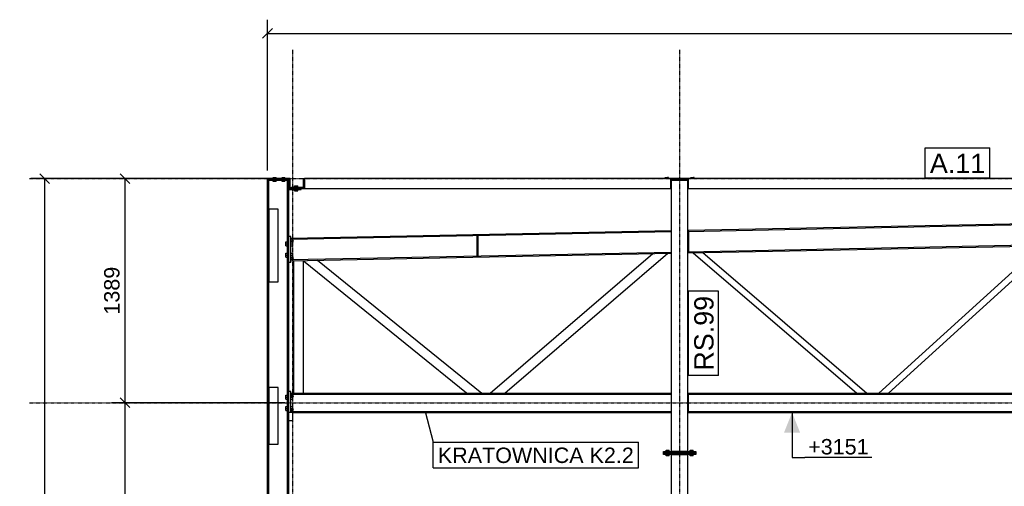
# Model space of a CAD drawing. Header units: millimetres. Extents: x -288865 to 11255, y 102926 to 380857.
# Tile 106 of 142: x -164023 to -157914, y 309324 to 312216. Entities that reach past the tile are written whole.
import ezdxf

# ---------------------------------------------------------------- set-up
doc = ezdxf.new("R2010")
doc.units = ezdxf.units.MM
doc.header["$MEASUREMENT"] = 0
doc.set_wipeout_variables(frame=1)
doc.linetypes.add('DXK_LINE_DOT3', pattern=[5.9187, 2.979, -0.9799, 0.9799, -0.9799])
for name, color, linetype in [('TS_INNE_OBIEKTY', 7, 'Continuous'), ('TS_LINIE_WIDOCZNE', 7, 'Continuous'), ('TS_OPISY', 7, 'Continuous'), ('TS_OPISY_LINIE', 7, 'Continuous'), ('TS_OPISY_RAMKA', 7, 'Continuous'), ('TS_WYMIARY', 7, 'Continuous'), ('TS_WYMIARY_TEKST', 7, 'Continuous')]:
    doc.layers.add(name, color=color, linetype=linetype)
doc.styles.add('ARIAL', font='arial.ttf')

# ---------------------------------------------------------------- blocks, each defined once
blk = doc.blocks.new('Part-67094219-1318 - 1293')
at = {"layer": 'TS_LINIE_WIDOCZNE', "color": 1, "linetype": 'Continuous'}
for p, q in [((-62118.5, 4596), (-62243.5, 4596)), ((-62243.5, 4596), (-62243.5, 4590)), ((-62243.5, 4590), (-62118.5, 4590)), ((-62118.5, 4590), (-62118.5, 4596))]:
    blk.add_line(p, q, dxfattribs=at)
blk = doc.blocks.new('Part-67094219-1321 - 1293')
at = {"layer": 'TS_LINIE_WIDOCZNE', "color": 1, "linetype": 'Continuous'}
for p, q in [((-62102.5, 3271), (-59740.5, 3271)), ((-62102.5, 3264.7), (-59740.5, 3264.7)), ((-59640.5, 3271), (-57340.5, 3271)), ((-59635.2, 3264.7), (-57340.5, 3264.7)), ((-62102.5, 3157.3), (-59740.5, 3157.3)), ((-62089.5, 3151), (-59740.5, 3151)), ((-59640.5, 3157.3), (-57340.5, 3157.3)), ((-59640.5, 3151), (-57340.5, 3151))]:
    blk.add_line(p, q, dxfattribs=at)
for centre, start, end in [((-62091.5, 3253), 135, 315), ((-62091.5, 3253), 315, 135), ((-62091.5, 3169), 135, 315), ((-62091.5, 3169), 315, 135)]:
    blk.add_arc(centre, 6, start, end, dxfattribs=at)
blk = doc.blocks.new('Part-67094219-1337 - 1293')
at = {"layer": 'TS_LINIE_WIDOCZNE', "color": 1, "linetype": 'Continuous'}
for p, q in [((-62181, 3305), (-62239, 3305)), ((-62239, 3305), (-62239, 2955)), ((-62181, 2955), (-62181, 3305)), ((-62239, 2955), (-62181, 2955))]:
    blk.add_line(p, q, dxfattribs=at)
blk = doc.blocks.new('Part-67094219-1339 - 1293')
at = {"layer": 'TS_LINIE_WIDOCZNE', "color": 1, "linetype": 'Continuous'}
for p, q in [((-62181, 4410), (-62239, 4410)), ((-62239, 4410), (-62239, 3960)), ((-62181, 3960), (-62181, 4410)), ((-62239, 3960), (-62181, 3960))]:
    blk.add_line(p, q, dxfattribs=at)
blk = doc.blocks.new('Part-67094219-1730 - 1293')
at = {"layer": 'TS_LINIE_WIDOCZNE', "color": 1, "linetype": 'Continuous'}
for p, q in [((-59744.8, 4590.1), (-59634.8, 4590.1)), ((-59665.5, 4590), (-59665.5, 4590.1)), ((-59645.5, 4590), (-59645.5, 4590.1))]:
    blk.add_line(p, q, dxfattribs=at)
blk = doc.blocks.new('Part-67094219-1358 - 1293')
at = {"layer": 'TS_LINIE_WIDOCZNE', "color": 1, "linetype": 'Continuous'}
for p, q in [((-62102.5, 4241), (-62114.5, 4241)), ((-62114.5, 4081), (-62114.5, 4241)), ((-62102.5, 4081), (-62102.5, 4241)), ((-62102.5, 4081), (-62114.5, 4081))]:
    blk.add_line(p, q, dxfattribs=at)
blk = doc.blocks.new('Part-67094219-1359 - 1293')
at = {"layer": 'TS_LINIE_WIDOCZNE', "color": 1, "linetype": 'Continuous'}
for p, q in [((-62102.5, 3281), (-62114.5, 3281)), ((-62114.5, 3151), (-62114.5, 3281)), ((-62102.5, 3151), (-62102.5, 3281)), ((-62102.5, 3151), (-62114.5, 3151))]:
    blk.add_line(p, q, dxfattribs=at)
blk = doc.blocks.new('Part-67094219-1360 - 1293')
at = {"layer": 'TS_LINIE_WIDOCZNE', "color": 1, "linetype": 'Continuous'}
for p, q in [((-57240.5, 4328.4), (-56090.8, 4351.4)), ((-57240.5, 4321.5), (-56090.8, 4344.5)), ((-56090.8, 4351.4), (-56090.8, 4218.2)), ((-62102.5, 4231.1), (-59740.5, 4278.4)), ((-59640.5, 4280.4), (-57340.5, 4326.4)), ((-59640.5, 4273.5), (-57340.5, 4319.5)), ((-62102.5, 4224.2), (-59740.5, 4271.5)), ((-57240.5, 4195.2), (-56090.8, 4218.2)), ((-56090.8, 4211.3), (-56090.8, 4218.2)), ((-59640.5, 4147.2), (-57340.5, 4193.2)), ((-59640.5, 4140.3), (-57340.5, 4186.3)), ((-57240.5, 4188.3), (-56090.8, 4211.3)), ((-62102.5, 4098), (-59740.5, 4145.2)), ((-62102.5, 4091.1), (-59740.5, 4138.3))]:
    blk.add_line(p, q, dxfattribs=at)
for centre, start, end in [((-62091.5, 4213.1), 135, 315), ((-62091.5, 4213.1), 315, 135), ((-62091.5, 4109.1), 135, 315), ((-62091.5, 4109.1), 315, 135)]:
    blk.add_arc(centre, 6, start, end, dxfattribs=at)
blk = doc.blocks.new('Part-67094219-1362 - 1293')
at = {"layer": 'TS_LINIE_WIDOCZNE', "color": 1, "linetype": 'Continuous'}
for p, q in [((-60940.5, 4245.9), (-60946.5, 4245.9)), ((-60946.5, 4121.9), (-60946.5, 4245.9)), ((-60940.5, 4121.9), (-60940.5, 4245.9)), ((-60940.5, 4121.9), (-60946.5, 4121.9))]:
    blk.add_line(p, q, dxfattribs=at)
blk = doc.blocks.new('Part-67094219-1372 - 1293')
at = {"layer": 'TS_LINIE_WIDOCZNE', "color": 1, "linetype": 'Continuous'}
for p, q in [((-59605.8, 4141), (-58591.2, 3271)), ((-59545.8, 4142.2), (-58529.7, 3271))]:
    blk.add_line(p, q, dxfattribs=at)
blk = doc.blocks.new('Part-67094219-1373 - 1293')
at = {"layer": 'TS_LINIE_WIDOCZNE', "color": 1, "linetype": 'Continuous'}
for p, q in [((-61936.7, 4094.4), (-60917, 3271)), ((-62024.5, 4088.1), (-62024.5, 4092.7)), ((-61012.6, 3271), (-62024.5, 4088.1))]:
    blk.add_line(p, q, dxfattribs=at)
blk = doc.blocks.new('Part-67094219-1374 - 1293')
at = {"layer": 'TS_LINIE_WIDOCZNE', "color": 1, "linetype": 'Continuous'}
for p, q in [((-60866.6, 3271), (-59857.9, 4136)), ((-60774.4, 3271), (-59763.5, 4137.9))]:
    blk.add_line(p, q, dxfattribs=at)
blk = doc.blocks.new('Part-67094219-1375 - 1293')
at = {"layer": 'TS_LINIE_WIDOCZNE', "color": 1, "linetype": 'Continuous'}
for p, q in [((-58454.1, 3271), (-57447.9, 4184.2)), ((-58394.6, 3271), (-57387, 4185.4))]:
    blk.add_line(p, q, dxfattribs=at)
blk = doc.blocks.new('Part-67094219-1377 - 1293')
at = {"layer": 'TS_LINIE_WIDOCZNE', "color": 1, "linetype": 'Continuous'}
for p, q in [((-62084.5, 3271), (-62084.5, 4091.5)), ((-62024.5, 3271), (-62024.5, 4092.7))]:
    blk.add_line(p, q, dxfattribs=at)
blk = doc.blocks.new('Part-67094219-1396 - 1293')
at = {"layer": 'TS_LINIE_WIDOCZNE', "color": 1, "linetype": 'Continuous'}
for p, q in [((-59635.2, 3264.7), (-59640.5, 3264.7)), ((-59635.2, 3157.7), (-59635.2, 3264.7)), ((-59640.5, 3157.7), (-59635.2, 3157.7))]:
    blk.add_line(p, q, dxfattribs=at)
blk = doc.blocks.new('Part-67094219-1398 - 1293')
at = {"layer": 'TS_LINIE_WIDOCZNE', "color": 1, "linetype": 'Continuous'}
for p, q in [((-59634.5, 4271.9), (-59640.5, 4271.9)), ((-59634.5, 4147.9), (-59634.5, 4271.9)), ((-59640.5, 4147.9), (-59634.5, 4147.9))]:
    blk.add_line(p, q, dxfattribs=at)
blk = doc.blocks.new('Part-67094219-1752 - 1293')
at = {"layer": 'TS_LINIE_WIDOCZNE', "color": 1, "linetype": 'Continuous'}
for p, q in [((-59790.5, 2890), (-59790.5, 2900)), ((-59790.5, 2900), (-59590.5, 2900)), ((-59590.5, 2890), (-59790.5, 2890)), ((-59590.5, 2900), (-59590.5, 2890))]:
    blk.add_line(p, q, dxfattribs=at)
blk = doc.blocks.new('Part-67094219-1457 - 1293')
at = {"layer": 'TS_LINIE_WIDOCZNE', "color": 1, "linetype": 'Continuous'}
for p, q in [((-59634.8, 4600), (-62018.4, 4600)), ((-62018.4, 4600), (-62018.4, 4540)), ((-59744.8, 4540), (-59744.8, 4600)), ((-59744.8, 4596), (-59634.8, 4596)), ((-57295.4, 4600), (-59634.8, 4600)), ((-59634.8, 4540), (-59634.8, 4600)), ((-57345.4, 4540), (-57345.4, 4600)), ((-57345.4, 4596), (-57295.4, 4596)), ((-57295.4, 4596), (-57295.4, 4600)), ((-57295.4, 4590), (-57295.4, 4590.1)), ((-62018.4, 4540), (-59740.5, 4540)), ((-59640.5, 4540), (-57340.5, 4540))]:
    blk.add_line(p, q, dxfattribs=at)
blk = doc.blocks.new('Part-67094219-1468 - 1293')
at = {"layer": 'TS_LINIE_WIDOCZNE', "color": 1, "linetype": 'Continuous'}
for p, q in [((-62089.5, 3151), (-62102.5, 3151)), ((-62089.5, 3101), (-62089.5, 3151)), ((-62114.5, 3101), (-62089.5, 3101))]:
    blk.add_line(p, q, dxfattribs=at)
blk = doc.blocks.new('Part-67094219-1471 - 1293')
at = {"layer": 'TS_LINIE_WIDOCZNE', "color": 1, "linetype": 'Continuous'}
for p, q in [((-62024.4, 4540), (-62024.4, 4600)), ((-62024.4, 4600), (-62018.4, 4600)), ((-62018.4, 4540), (-62018.4, 4600)), ((-62024.4, 4540), (-62018.4, 4540))]:
    blk.add_line(p, q, dxfattribs=at)
blk = doc.blocks.new('Part-67094219-1472 - 1293')
at = {"layer": 'TS_LINIE_WIDOCZNE', "color": 1, "linetype": 'Continuous'}
for p, q in [((-62114.4, 4532), (-62114.4, 4540)), ((-62114.4, 4540), (-62039.4, 4540)), ((-62114.4, 4532), (-62039.4, 4532)), ((-62039.4, 4532), (-62039.4, 4540))]:
    blk.add_line(p, q, dxfattribs=at)
blk = doc.blocks.new('Part-67094219-1473 - 1293')
at = {"layer": 'TS_LINIE_WIDOCZNE', "color": 1, "linetype": 'Continuous'}
for p, q in [((-62099.4, 4540), (-62099.4, 4548)), ((-62099.4, 4548), (-62024.4, 4548)), ((-62099.4, 4540), (-62024.4, 4540)), ((-62024.4, 4540), (-62024.4, 4548))]:
    blk.add_line(p, q, dxfattribs=at)
blk = doc.blocks.new('Part-67094219-1477 - 1293')
at = {"layer": 'TS_LINIE_WIDOCZNE', "color": 1, "linetype": 'Continuous'}
for p, q in [((-62107.5, 4600), (-62247.5, 4600)), ((-62247.5, 4590), (-62247.5, 4600)), ((-62243.5, 4596), (-62243.5, 4600)), ((-62118.5, 4596), (-62111.5, 4596)), ((-62111.5, 4596), (-62111.5, 4540)), ((-62107.5, 4540), (-62107.5, 4600))]:
    blk.add_line(p, q, dxfattribs=at)
blk = doc.blocks.new('Part-67094219-1483 - 1293')
at = {"layer": 'TS_LINIE_WIDOCZNE', "color": 1, "linetype": 'Continuous'}
for p, q in [((-62247.5, -384), (-62247.5, 4590)), ((-62247.5, 4590), (-62239, 4590)), ((-62239, -372), (-62239, 4590)), ((-62123, -224), (-62123, 4590)), ((-62123, 4590), (-62114.5, 4590)), ((-62114.5, -224), (-62114.5, 4590))]:
    blk.add_line(p, q, dxfattribs=at)
blk = doc.blocks.new('Bolt-67094219-1488 - 1293')
at = {"layer": 'TS_INNE_OBIEKTY', "color": 1, "linetype": 'Continuous'}
for p, q in [((-62133.6, 4184), (-62133.6, 4208)), ((-62133.6, 4208), (-62123, 4208)), ((-62133.6, 4196), (-62123, 4196)), ((-62133.6, 4184), (-62123, 4184)), ((-62102.5, 4208), (-62091.9, 4208)), ((-62102.5, 4196), (-62091.9, 4196)), ((-62102.5, 4184), (-62091.9, 4184)), ((-62091.9, 4208), (-62091.9, 4184)), ((-62133.6, 4114), (-62133.6, 4138)), ((-62133.6, 4138), (-62123, 4138)), ((-62133.6, 4126), (-62123, 4126)), ((-62133.6, 4114), (-62123, 4114)), ((-62102.5, 4138), (-62091.9, 4138)), ((-62102.5, 4126), (-62091.9, 4126)), ((-62102.5, 4114), (-62091.9, 4114)), ((-62091.9, 4138), (-62091.9, 4114))]:
    blk.add_line(p, q, dxfattribs=at)
blk = doc.blocks.new('Bolt-67094219-1489 - 1293')
at = {"layer": 'TS_INNE_OBIEKTY', "color": 1, "linetype": 'Continuous'}
for p, q in [((-62133.6, 3234), (-62133.6, 3258)), ((-62133.6, 3258), (-62123, 3258)), ((-62133.6, 3246), (-62123, 3246)), ((-62102.5, 3258), (-62091.9, 3258)), ((-62102.5, 3246), (-62091.9, 3246)), ((-62091.9, 3258), (-62091.9, 3234)), ((-62133.6, 3234), (-62123, 3234)), ((-62133.6, 3164), (-62133.6, 3188)), ((-62133.6, 3188), (-62123, 3188)), ((-62102.5, 3234), (-62091.9, 3234)), ((-62102.5, 3188), (-62091.9, 3188)), ((-62091.9, 3188), (-62091.9, 3164)), ((-62133.6, 3176), (-62123, 3176)), ((-62133.6, 3164), (-62123, 3164)), ((-62102.5, 3176), (-62091.9, 3176)), ((-62102.5, 3164), (-62091.9, 3164))]:
    blk.add_line(p, q, dxfattribs=at)
blk = doc.blocks.new('Bolt-67094219-1491 - 1293')
at = {"layer": 'TS_INNE_OBIEKTY', "color": 1, "linetype": 'Continuous'}
for p, q in [((-62079.8, 4548), (-62079.8, 4555.9)), ((-62079.8, 4555.9), (-62059, 4555.9)), ((-62079.8, 4524.1), (-62079.8, 4532)), ((-62079.8, 4524.1), (-62059, 4524.1)), ((-62074.6, 4548), (-62074.6, 4555.9)), ((-62074.6, 4524.1), (-62074.6, 4532)), ((-62064.2, 4548), (-62064.2, 4555.9)), ((-62064.2, 4524.1), (-62064.2, 4532)), ((-62059, 4548), (-62059, 4555.9)), ((-62059, 4524.1), (-62059, 4532))]:
    blk.add_line(p, q, dxfattribs=at)
blk = doc.blocks.new('Bolt-67094219-1531 - 1293')
at = {"layer": 'TS_INNE_OBIEKTY', "color": 1, "linetype": 'Continuous'}
for p, q in [((-62212.5, 4600), (-62212.5, 4607.9)), ((-62212.5, 4607.9), (-62194.5, 4607.9)), ((-62212.5, 4582.1), (-62212.5, 4590)), ((-62194.5, 4582.1), (-62212.5, 4582.1)), ((-62203.5, 4600), (-62203.5, 4607.9)), ((-62203.5, 4582.1), (-62203.5, 4590)), ((-62194.5, 4600), (-62194.5, 4607.9)), ((-62194.5, 4582.1), (-62194.5, 4590)), ((-62157.5, 4600), (-62157.5, 4607.9)), ((-62157.5, 4607.9), (-62139.5, 4607.9)), ((-62157.5, 4582.1), (-62157.5, 4590)), ((-62139.5, 4582.1), (-62157.5, 4582.1)), ((-62148.5, 4600), (-62148.5, 4607.9)), ((-62148.5, 4582.1), (-62148.5, 4590)), ((-62139.5, 4600), (-62139.5, 4607.9)), ((-62139.5, 4582.1), (-62139.5, 4590))]:
    blk.add_line(p, q, dxfattribs=at)
blk = doc.blocks.new('Bolt-67094219-1806 - 1293')
at = {"layer": 'TS_INNE_OBIEKTY', "color": 1, "linetype": 'Continuous'}
for p, q in [((-59780.9, 4607.9), (-59775.7, 4607.9)), ((-59780.9, 4600), (-59780.9, 4607.9)), ((-59775.7, 4607.9), (-59765.3, 4607.9)), ((-59775.7, 4600), (-59775.7, 4607.9)), ((-59760.1, 4607.9), (-59765.3, 4607.9)), ((-59765.3, 4607.9), (-59765.3, 4600)), ((-59760.1, 4600), (-59760.1, 4607.9)), ((-59620.9, 4607.9), (-59615.7, 4607.9)), ((-59620.9, 4600), (-59620.9, 4607.9)), ((-59615.7, 4607.9), (-59605.3, 4607.9)), ((-59615.7, 4600), (-59615.7, 4607.9)), ((-59600.1, 4607.9), (-59605.3, 4607.9)), ((-59605.3, 4607.9), (-59605.3, 4600)), ((-59600.1, 4600), (-59600.1, 4607.9))]:
    blk.add_line(p, q, dxfattribs=at)
blk = doc.blocks.new('Bolt-67094219-1810 - 1293')
at = {"layer": 'TS_INNE_OBIEKTY', "color": 1, "linetype": 'Continuous'}
for p, q in [((-59774.5, 2910), (-59774.5, 2917.9)), ((-59774.5, 2917.9), (-59756.5, 2917.9)), ((-59774.5, 2882.1), (-59774.5, 2890)), ((-59756.5, 2882.1), (-59774.5, 2882.1)), ((-59765.5, 2910), (-59765.5, 2917.9)), ((-59765.5, 2882.1), (-59765.5, 2890)), ((-59756.5, 2910), (-59756.5, 2917.9)), ((-59756.5, 2882.1), (-59756.5, 2890)), ((-59624.5, 2910), (-59624.5, 2917.9)), ((-59624.5, 2917.9), (-59606.5, 2917.9)), ((-59624.5, 2882.1), (-59624.5, 2890)), ((-59606.5, 2882.1), (-59624.5, 2882.1)), ((-59615.5, 2910), (-59615.5, 2917.9)), ((-59615.5, 2882.1), (-59615.5, 2890)), ((-59606.5, 2910), (-59606.5, 2917.9)), ((-59606.5, 2882.1), (-59606.5, 2890))]:
    blk.add_line(p, q, dxfattribs=at)
blk = doc.blocks.new('Part-67094219-1727 - 1293')
at = {"layer": 'TS_LINIE_WIDOCZNE', "color": 1, "linetype": 'Continuous'}
for p, q in [((-59740.5, 2910), (-59740.5, 4590)), ((-59640.5, 4590), (-59740.5, 4590)), ((-59640.5, 2910), (-59640.5, 4590)), ((-59640.5, 2910), (-59740.5, 2910))]:
    blk.add_line(p, q, dxfattribs=at)
blk = doc.blocks.new('Part-67094219-1733 - 1293')
at = {"layer": 'TS_LINIE_WIDOCZNE', "color": 1, "linetype": 'Continuous'}
for p, q in [((-59790.5, 2900), (-59790.5, 2910)), ((-59790.5, 2910), (-59590.5, 2910)), ((-59590.5, 2900), (-59790.5, 2900)), ((-59590.5, 2910), (-59590.5, 2900))]:
    blk.add_line(p, q, dxfattribs=at)
blk = doc.blocks.new('Part-67094219-1739 - 1293')
at = {"layer": 'TS_LINIE_WIDOCZNE', "color": 1, "linetype": 'Continuous'}
for p, q in [((-59740.7, -10), (-59740.5, 2890)), ((-59740.5, 2890), (-59640.5, 2890)), ((-59640.7, -10), (-59640.5, 2890)), ((-59740.7, -10), (-59640.7, -10))]:
    blk.add_line(p, q, dxfattribs=at)
blk = doc.blocks.new('GridLine-67094219-1831 - 1293')
at = {"layer": 'TS_INNE_OBIEKTY', "color": 4, "linetype": 'DXK_LINE_DOT3'}
blk.add_line((-59690.2, -2004), (-59690.2, 5399.9), dxfattribs=at)
at = {"layer": 'TS_INNE_OBIEKTY', "color": 4, "linetype": 'Continuous'}
for p, q in [((-59862.4, -2004), (-59517.9, -2004)), ((-59862.4, -2254), (-59517.9, -2254))]:
    blk.add_line(p, q, dxfattribs=at)
for centre, start, end in [((-59862.4, -2129), 90, 270), ((-59517.9, -2129), 270, 90)]:
    blk.add_arc(centre, 125, start, end, dxfattribs=at)
at = {"layer": 'TS_INNE_OBIEKTY', "color": 2, "linetype": 'Continuous', "style": 'ARIAL'}
blk.add_text('E', height=143.3, dxfattribs=at).set_placement((-59812.4, -2204))
blk = doc.blocks.new('GridLine-67094219-1832 - 1293')
at = {"layer": 'TS_INNE_OBIEKTY', "color": 4, "linetype": 'DXK_LINE_DOT3'}
blk.add_line((-62090.2, -2004), (-62090.2, 5399.9), dxfattribs=at)
at = {"layer": 'TS_INNE_OBIEKTY', "color": 4, "linetype": 'Continuous'}
for p, q in [((-62262.4, -2004), (-61917.9, -2004)), ((-62262.4, -2254), (-61917.9, -2254))]:
    blk.add_line(p, q, dxfattribs=at)
for centre, start, end in [((-62262.4, -2129), 90, 270), ((-61917.9, -2129), 270, 90)]:
    blk.add_arc(centre, 125, start, end, dxfattribs=at)
at = {"layer": 'TS_INNE_OBIEKTY', "color": 2, "linetype": 'Continuous', "style": 'ARIAL'}
blk.add_text('F', height=143.3, dxfattribs=at).set_placement((-62212.4, -2204))
blk = doc.blocks.new('GridLine-67094219-1836 - 1293')
at = {"layer": 'TS_INNE_OBIEKTY', "color": 4, "linetype": 'DXK_LINE_DOT3'}
blk.add_line((-63725, 3211), (-48590.2, 3211), dxfattribs=at)
blk = doc.blocks.new('GridLine-67094219-1837 - 1293')
at = {"layer": 'TS_INNE_OBIEKTY', "color": 4, "linetype": 'DXK_LINE_DOT3'}
blk.add_line((-63725, 4600), (-48590.2, 4600), dxfattribs=at)
blk = doc.blocks.new('StraightDimension-67094219-3817 - 1293')
at = {"layer": 'TS_WYMIARY', "color": 174, "linetype": 'Continuous'}
for p, q in [((-62140.2, 4600), (-63215.6, 4600)), ((-63100.6, 4570), (-63160.6, 4630)), ((-63130.6, 3211), (-63130.6, 4600)), ((-63160.6, 3241), (-63100.6, 3181)), ((-62140.2, 3211), (-63215.6, 3211))]:
    blk.add_line(p, q, dxfattribs=at)
at = {"color": 0}
blk.add_wipeout([(-63145.6, 4073.7), (-63285.6, 4073.7), (-63285.6, 3737.3), (-63145.6, 3737.3)], dxfattribs=at).dxf.layer = 'TS_WYMIARY'
at = {"layer": 'TS_WYMIARY_TEKST', "color": 96, "style": 'ARIAL'}
blk.add_text('1389', height=95.51, rotation=90.00021, dxfattribs=at).set_placement((-63165.6, 3757.3))
blk = doc.blocks.new('StraightDimension-67094219-3813 - 1293')
at = {"layer": 'TS_WYMIARY', "color": 174, "linetype": 'Continuous'}
for p, q in [((-62140.2, 4600), (-63714.9, 4600)), ((-63599.9, 4570), (-63659.9, 4630)), ((-63629.9, -404), (-63629.9, 4600)), ((-62365.2, -404), (-63714.9, -404)), ((-63659.9, -374), (-63599.9, -434))]:
    blk.add_line(p, q, dxfattribs=at)
at = {"color": 0}
blk.add_wipeout([(-63644.9, 2266.2), (-63784.9, 2266.2), (-63784.9, 1929.8), (-63644.9, 1929.8)], dxfattribs=at).dxf.layer = 'TS_WYMIARY'
at = {"layer": 'TS_WYMIARY_TEKST', "color": 96, "style": 'ARIAL'}
blk.add_text('5004', height=95.51, rotation=90.00021, dxfattribs=at).set_placement((-63664.9, 1949.8))
blk = doc.blocks.new('StraightDimension-67094219-3815 - 1293')
at = {"layer": 'TS_WYMIARY', "color": 174, "linetype": 'Continuous'}
for p, q in [((-63100.6, 3181), (-63160.6, 3241)), ((-62140.2, 3211), (-63215.6, 3211)), ((-63130.6, -404), (-63130.6, 3211)), ((-62140.2, -404), (-63215.6, -404)), ((-63160.6, -374), (-63100.6, -434))]:
    blk.add_line(p, q, dxfattribs=at)
at = {"color": 0}
blk.add_wipeout([(-63145.6, 1571.7), (-63285.6, 1571.7), (-63285.6, 1235.3), (-63145.6, 1235.3)], dxfattribs=at).dxf.layer = 'TS_WYMIARY'
at = {"layer": 'TS_WYMIARY_TEKST', "color": 96, "style": 'ARIAL'}
blk.add_text('3615', height=95.51, rotation=90.00021, dxfattribs=at).set_placement((-63165.6, 1255.3))
blk = doc.blocks.new('StraightDimension-67094219-6957 - 1293')
at = {"layer": 'TS_WYMIARY', "color": 174, "linetype": 'Continuous'}
for p, q in [((-62247.5, 4650), (-62247.5, 5585)), ((-62217.5, 5530), (-62277.5, 5470)), ((-62247.5, 5500), (-49933.5, 5500))]:
    blk.add_line(p, q, dxfattribs=at)
blk = doc.blocks.new('Mark-67094219-2219 - 1293')
blk.add_wipeout([(-59480.5, 3873), (-59605.5, 3873), (-59605.5, 3410), (-59480.5, 3410)]).dxf.layer = 'TS_OPISY_LINIE'
blk.add_wipeout([(-59480.5, 3873), (-59605.5, 3873), (-59605.5, 3410), (-59480.5, 3410)]).dxf.layer = 'TS_OPISY_LINIE'
at = {"layer": 'TS_OPISY_RAMKA', "linetype": 'Continuous'}
for p, q in [((-59635.5, 3380), (-59635.5, 3903)), ((-59450.5, 3903), (-59635.5, 3903)), ((-59450.5, 3380), (-59450.5, 3903)), ((-59450.5, 3380), (-59635.5, 3380))]:
    blk.add_line(p, q, dxfattribs=at)
at = {"layer": 'TS_OPISY', "style": 'ARIAL'}
blk.add_text('RS.99', height=119.38, rotation=90.00021, dxfattribs=at).set_placement((-59480.5, 3410))
blk = doc.blocks.new('LevelMark-67094219-6887 - 1293')
at = {"color": 96, "linetype": 'Continuous'}
blk.add_line((-58993.2, 3151), (-58993.2, 2870.9), dxfattribs=at)
at = {"color": 0, "linetype": 'Continuous'}
blk.add_wipeout([(-58498.8, 2870.9), (-58498.8, 3010.9), (-58913.1, 3010.9), (-58913.1, 2870.9)], dxfattribs=at)
at = {"linetype": 'Continuous'}
blk.add_hatch(color=96, dxfattribs=at).paths.add_polyline_path([(-59043.2, 3026), (-58993.2, 3151), (-58943.2, 3026)])
at = {"color": 96, "linetype": 'Continuous'}
for p in [(-58993.2, 2870.9), (-58498.8, 2870.9)]:
    blk.add_line(p, (-58913.1, 2870.9), dxfattribs=at)
at = {"color": 96, "linetype": 'Continuous', "style": 'ARIAL'}
blk.add_text('+3151', height=95.51, dxfattribs=at).set_placement((-58893.1, 2890.9))
blk = doc.blocks.new('Mark-67094219-2186 - 1293')
blk.add_wipeout([(-59976.2, 2837.8), (-59976.2, 2937.8), (-61190.7, 2937.8), (-61190.7, 2837.8)]).dxf.layer = 'TS_OPISY_LINIE'
blk.add_wipeout([(-59976.2, 2837.8), (-59976.2, 2937.8), (-61190.7, 2937.8), (-61190.7, 2837.8)]).dxf.layer = 'TS_OPISY_LINIE'
at = {"layer": 'TS_OPISY_LINIE', "linetype": 'Continuous'}
blk.add_line((-61270.1, 3156.8), (-61220.7, 2967.8), dxfattribs=at)
at = {"layer": 'TS_OPISY_RAMKA', "linetype": 'Continuous'}
for p, q in [((-61220.7, 2967.8), (-59946.2, 2967.8)), ((-61220.7, 2807.8), (-61220.7, 2967.8)), ((-59946.2, 2807.8), (-59946.2, 2967.8)), ((-61220.7, 2807.8), (-59946.2, 2807.8))]:
    blk.add_line(p, q, dxfattribs=at)
at = {"layer": 'TS_OPISY', "style": 'ARIAL'}
blk.add_text('KRATOWNICA K2.2', height=95.508, dxfattribs=at).set_placement((-61190.7, 2837.8))
blk = doc.blocks.new('Mark-67094219-2198 - 1293')
blk.add_wipeout([(-57795.4, 4635), (-57795.4, 4760), (-58138, 4760), (-58138, 4635)]).dxf.layer = 'TS_OPISY_LINIE'
blk.add_wipeout([(-57795.4, 4635), (-57795.4, 4760), (-58138, 4760), (-58138, 4635)]).dxf.layer = 'TS_OPISY_LINIE'
at = {"layer": 'TS_OPISY_RAMKA', "linetype": 'Continuous'}
for p, q in [((-58168, 4790), (-57765.4, 4790)), ((-58168, 4605), (-58168, 4790)), ((-57765.4, 4605), (-57765.4, 4790)), ((-58168, 4605), (-57765.4, 4605))]:
    blk.add_line(p, q, dxfattribs=at)
at = {"layer": 'TS_OPISY', "style": 'ARIAL'}
blk.add_text('A.11', height=119.38, dxfattribs=at).set_placement((-58138, 4635))

msp = doc.modelspace()

# ---------------------------------------------------------------- block references
for name in ['GridLine-67094219-1832 - 1293', 'GridLine-67094219-1831 - 1293', 'GridLine-67094219-1837 - 1293', 'Part-67094219-1477 - 1293', 'Bolt-67094219-1531 - 1293', 'Part-67094219-1471 - 1293', 'Part-67094219-1457 - 1293', 'Bolt-67094219-1806 - 1293', 'Part-67094219-1483 - 1293', 'Part-67094219-1318 - 1293', 'Part-67094219-1472 - 1293', 'Part-67094219-1473 - 1293', 'Bolt-67094219-1491 - 1293', 'Part-67094219-1730 - 1293', 'Part-67094219-1727 - 1293', 'Part-67094219-1339 - 1293', 'Part-67094219-1360 - 1293', 'Part-67094219-1358 - 1293', 'Part-67094219-1362 - 1293', 'Part-67094219-1398 - 1293', 'Bolt-67094219-1488 - 1293', 'Part-67094219-1375 - 1293', 'Part-67094219-1374 - 1293', 'Part-67094219-1372 - 1293', 'Part-67094219-1377 - 1293', 'Part-67094219-1373 - 1293', 'GridLine-67094219-1836 - 1293', 'Part-67094219-1337 - 1293', 'Bolt-67094219-1489 - 1293', 'Part-67094219-1359 - 1293', 'Part-67094219-1321 - 1293', 'Part-67094219-1396 - 1293', 'Part-67094219-1468 - 1293', 'Part-67094219-1733 - 1293', 'Part-67094219-1752 - 1293', 'Bolt-67094219-1810 - 1293', 'Part-67094219-1739 - 1293']:
    msp.add_blockref(name, (-100237.9, 306630.8))

# ---------------------------------------------------------------- next in the draw order: block references
for name in ['StraightDimension-67094219-3817 - 1293', 'Mark-67094219-2219 - 1293', 'Mark-67094219-2186 - 1293', 'LevelMark-67094219-6887 - 1293']:
    msp.add_blockref(name, (-100237.9, 306630.8))

# ---------------------------------------------------------------- next in the draw order: block references
msp.add_blockref('StraightDimension-67094219-3813 - 1293', (-100237.9, 306630.8))

# ---------------------------------------------------------------- next in the draw order: block references
for name in ['StraightDimension-67094219-6957 - 1293', 'StraightDimension-67094219-3815 - 1293']:
    msp.add_blockref(name, (-100237.9, 306630.8))

# ---------------------------------------------------------------- next in the draw order: block references
msp.add_blockref('Mark-67094219-2198 - 1293', (-100237.9, 306630.8))

doc.saveas('drawing.dxf')
